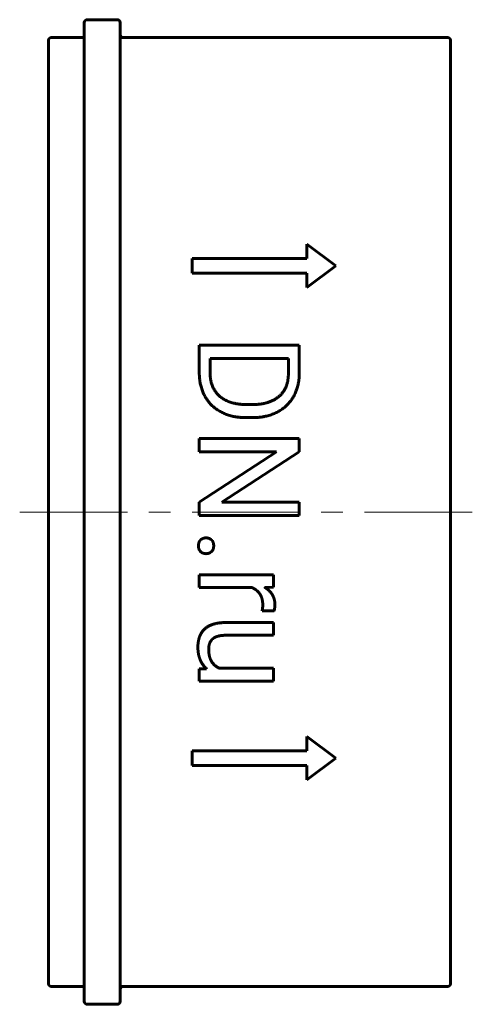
# Model space of a CAD drawing. Header units: millimetres. Extents: x -16 to 16, y -34.2 to 34.2.
import ezdxf

# ---------------------------------------------------------------- set-up
doc = ezdxf.new("R2010")
doc.units = ezdxf.units.MM
doc.linetypes.add('K5LT_AXLED', pattern=[12, 7.5, -1.5, 1.5, -1.5])
doc.linetypes.add('K5LT_BASIC', pattern=[0])
doc.layers.add('Системный слой (1)', color=7, linetype='Continuous', true_color=0x6c6c6c)

msp = doc.modelspace()

# ---------------------------------------------------------------- linework, layer by layer
at = {"layer": 'Системный слой (1)', "color": 143, "linetype": 'K5LT_BASIC', "lineweight": 60, "true_color": 0x33acca}
for p, q in [((-11.5, 34.05), (-11.5, -34.05)), ((-11.3, 34.25), (-9.2, 34.25)), ((-9, 34.05), (-9, -34.05)), ((-13.8, 33), (-11.7, 33)), ((-8.8, 33), (13.8, 33)), ((-14, 32.8), (-14, -32.8)), ((14, 32.8), (14, -32.8)), ((4, 18.625), (6, 17.125)), ((4, 18.625), (4, 17.625)), ((-4, 17.625), (-4, 16.625)), ((-4, 17.625), (4, 17.625)), ((-4, 16.625), (4, 16.625)), ((6, 17.125), (4, 15.625)), ((4, 16.625), (4, 15.625)), ((-3.496, 11.601), (3.463, 11.601)), ((-3.496, 11.601), (-3.496, 9.718)), ((3.463, 11.601), (3.463, 9.632)), ((-2.746, 10.679), (-2.746, 9.718)), ((-2.746, 10.679), (2.708, 10.679)), ((2.708, 10.679), (2.708, 9.632)), ((-0.227, 7.476), (0.199, 7.476)), ((-0.227, 6.563), (0.189, 6.563)), ((-3.496, 5.119), (-3.496, 4.196)), ((-3.496, 5.119), (3.463, 5.119)), ((3.463, 5.119), (3.463, 4.196)), ((-3.496, 4.196), (1.872, 4.196)), ((1.872, 4.196), (-3.496, 0.693)), ((3.463, 4.196), (-1.919, 0.678)), ((-3.496, 0.693), (-3.496, -0.235)), ((-1.919, 0.678), (3.463, 0.678)), ((3.463, 0.678), (3.463, -0.235)), ((-3.496, -0.235), (3.463, -0.235)), ((-3.496, -4.378), (-3.496, -5.262)), ((-3.496, -4.378), (1.676, -4.378)), ((1.676, -4.378), (1.676, -5.239)), ((-3.496, -5.262), (0.178, -5.262)), ((1.676, -5.239), (1.084, -5.256)), ((0.882, -6.873), (1.704, -6.878)), ((-1.661, -7.693), (1.676, -7.693)), ((1.676, -7.693), (1.676, -8.577)), ((-1.67, -8.577), (1.676, -8.577)), ((-2.985, -10.901), (-3.496, -10.919)), ((-3.496, -10.919), (-3.496, -11.765)), ((-2.088, -10.876), (1.676, -10.876)), ((1.676, -10.876), (1.676, -11.765)), ((-3.496, -11.765), (1.676, -11.765)), ((4, -15.625), (6, -17.125)), ((4, -15.625), (4, -16.625)), ((-4, -16.625), (-4, -17.625)), ((-4, -16.625), (4, -16.625)), ((6, -17.125), (4, -18.625)), ((-4, -17.625), (4, -17.625)), ((4, -17.625), (4, -18.625)), ((-13.8, -33), (-11.7, -33)), ((-8.8, -33), (13.8, -33)), ((-11.3, -34.25), (-9.2, -34.25))]:
    msp.add_line(p, q, dxfattribs=at)
at = {"layer": 'Системный слой (1)', "color": 30, "linetype": 'K5LT_AXLED', "lineweight": 18, "true_color": 0xff8000}
msp.add_line((-16, 0), (16, 0), dxfattribs=at)
at = {"layer": 'Системный слой (1)', "color": 143, "linetype": 'K5LT_BASIC', "lineweight": 60, "true_color": 0x33acca}
for centre, start, end in [((-11.3, 34.05), 90, 180), ((-9.2, 34.05), 0, 90), ((-13.8, 32.8), 90, 180), ((-11.7, 33.2), 270, 0), ((-8.8, 33.2), 180, 270), ((13.8, 32.8), 0, 90), ((-13.8, -32.8), 180, 270), ((13.8, -32.8), 270, 0), ((-11.7, -33.2), 0, 90), ((-8.8, -33.2), 90, 180), ((-11.3, -34.05), 180, 270), ((-9.2, -34.05), 270, 0)]:
    msp.add_arc(centre, 0.2, start, end, dxfattribs=at)
for points in [[(-3.496, 9.718), (-3.496, 8.991), (-3.042, 7.83), (-2.191, 7.003), (-0.982, 6.563), (-0.227, 6.563)], [(-2.746, 9.718), (-2.746, 8.972), (-2.12, 7.978), (-0.987, 7.476), (-0.227, 7.476)], [(0.189, 6.563), (0.944, 6.563), (2.154, 7.003), (3.009, 7.82), (3.463, 8.948), (3.463, 9.632)], [(0.199, 7.476), (0.796, 7.476), (1.728, 7.763), (2.374, 8.317), (2.708, 9.115), (2.708, 9.632)], [(-3.401, -1.941), (-3.554, -2.082), (-3.554, -2.349)], [(-3.028, -1.8), (-3.248, -1.8), (-3.401, -1.941)], [(-2.648, -1.941), (-2.803, -1.8), (-3.028, -1.8)], [(-2.492, -2.349), (-2.492, -2.082), (-2.648, -1.941)], [(-3.554, -2.349), (-3.554, -2.617), (-3.401, -2.758)], [(-2.648, -2.758), (-2.492, -2.617), (-2.492, -2.349)], [(-3.401, -2.758), (-3.248, -2.899), (-3.028, -2.899)], [(-3.028, -2.899), (-2.803, -2.899), (-2.648, -2.758)], [(0.178, -5.262), (0.396, -5.354), (0.557, -5.506)], [(0.557, -5.506), (0.729, -5.669), (0.825, -5.903)], [(0.825, -5.903), (0.921, -6.137), (0.921, -6.443)], [(1.771, -6.486), (1.771, -6.066), (1.592, -5.762)], [(0.921, -6.443), (0.921, -6.567), (0.906, -6.763), (0.882, -6.873)], [(1.704, -6.878), (1.728, -6.83), (1.771, -6.582), (1.771, -6.486)], [(-1.661, -7.693), (-2.177, -7.693), (-2.913, -7.937), (-3.372, -8.386), (-3.482, -8.699)], [(-3.482, -8.699), (-3.592, -9.012), (-3.592, -9.39)], [(-2.841, -9.528), (-2.841, -9.347), (-2.736, -9.007), (-2.605, -8.871)], [(-2.605, -8.871), (-2.473, -8.735), (-2.019, -8.577), (-1.67, -8.577)], [(-3.592, -9.39), (-3.592, -9.944), (-3.413, -10.331)], [(-2.624, -10.422), (-2.841, -10.092), (-2.841, -9.528)], [(-3.413, -10.331), (-3.254, -10.674), (-2.985, -10.901)], [(-2.088, -10.876), (-2.422, -10.729), (-2.624, -10.422)]]:
    msp.add_open_spline(points, degree=2, dxfattribs=at)
msp.add_open_spline([(1.592, -5.762), (1.413, -5.458), (1.09, -5.259), (1.084, -5.256)], degree=2, knots=[0, 0, 0, 1.967306, 2, 2, 2], dxfattribs=at)

doc.saveas('drawing.dxf')
